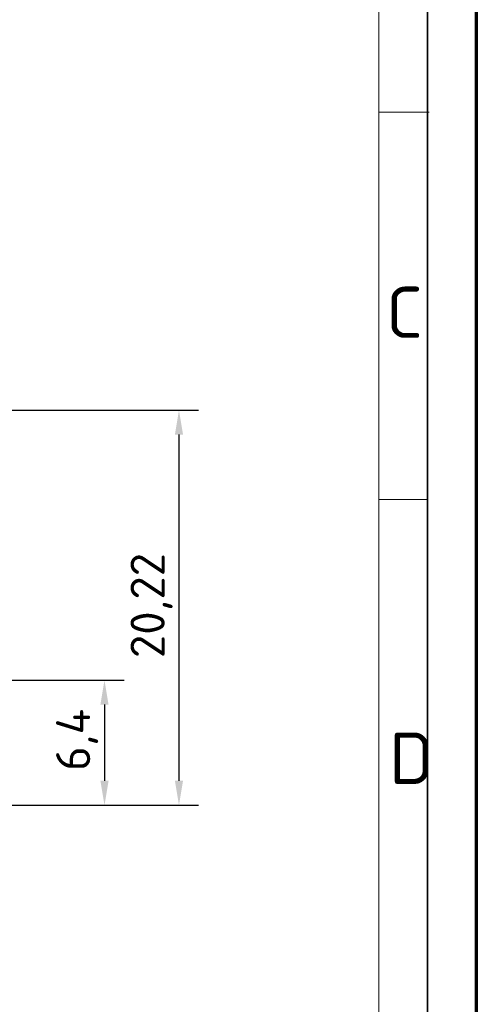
# Model space of a CAD drawing. Header units: millimetres. Extents: x 0 to 210, y 0 to 149.
# Tile 15 of 32: x 187 to 210, y 48 to 99. Entities that reach past the tile are written whole.
import ezdxf

# ---------------------------------------------------------------- set-up
doc = ezdxf.new("R2010")
doc.units = ezdxf.units.MM
doc.header["$LTSCALE"] = 0.5
doc.layers.add('Bemaßung (ISO)', color=7, linetype='Continuous', lineweight=25)
doc.layers.add('Rahmen (ISO)', color=7, linetype='Continuous', lineweight=70)
doc.styles.add('Bezeichnungstext (ISO)', font='isocpeur.ttf')
doc.styles.add('Notiztext (ISO)', font='isocpeur.ttf')
doc.dimstyles.new('Standard (ISO)', dxfattribs={"dimscale": 0.5, "dimtxt": 3.5, "dimasz": 2.5, "dimexe": 2, "dimexo": 0, "dimgap": 0.762, "dimtad": 1, "dimtoh": 1, "dimrnd": 1e-08, "dimtxsty": 'Notiztext (ISO)', "dimcen": 0.09, "dimdle": 10, "dimclrd": 256, "dimclre": 256, "dimclrt": 256, "dimazin": 2, "dimtfac": 0.514286, "dimtdec": 3, "dimtmove": 0, "dimatfit": 3, "dimfxl": 1, "dimtolj": 1, "dimlwd": -1, "dimlwe": -1, "dimarcsym": 0})

# ---------------------------------------------------------------- blocks, each defined once
blk = doc.blocks.new('Ränder Basler-A3')
at = {"layer": 'Rahmen (ISO)'}
blk.add_line((419.84, 297), (419.84, 0), dxfattribs=at)
at = {"layer": 'Rahmen (ISO)', "color": 7, "linetype": 'Continuous', "lineweight": 35}
blk.add_line((414.84, 292), (414.84, 5), dxfattribs=at)
at = {"layer": 'Rahmen (ISO)', "color": 7, "linetype": 'Continuous', "lineweight": 18}
for p, q in [((409.84, 287), (409.84, 5)), ((415, 188.16), (409.84, 188.16)), ((414.84, 148.5), (409.84, 148.5))]:
    blk.add_line(p, q, dxfattribs=at)
at = {"layer": 'Rahmen (ISO)', "char_height": 5.25, "attachment_point": 4, "style": 'Bezeichnungstext (ISO)'}
for s, insert in [('\\fISOCPEUR|b0|i0;C', (410.59, 167.67)), ('\\fISOCPEUR|b0|i0;D', (410.92, 122.02))]:
    blk.add_mtext(s, dxfattribs=dict(at, insert=insert))
blk = doc.blocks.new('*D19')
at = {"layer": 'Bemaßung (ISO)', "transparency": 16777216}
for p, q in [((182.742, 65.006), (191.879, 65.006)), ((190.879, 63.756), (190.879, 59.856)), ((183.692, 58.606), (191.879, 58.606))]:
    blk.add_line(p, q, dxfattribs=at)
for points in [[(190.67, 63.756), (191.087, 63.756), (190.879, 65.006)], [(190.67, 59.856), (191.087, 59.856), (190.879, 58.606)]]:
    blk.add_solid(points, dxfattribs=at)
at = {"layer": 'Defpoints', "color": 0, "transparency": 16777216}
for p in [(182.742, 65.006), (183.692, 58.606), (190.879, 58.606)]:
    blk.add_point(p, dxfattribs=at)
at = {"layer": 'Bemaßung (ISO)', "transparency": 16777216, "insert": (188.398, 60.362), "char_height": 1.75, "attachment_point": 1, "rotation": 90, "style": 'Notiztext (ISO)'}
blk.add_mtext('\\A1;6,4', dxfattribs=at)
blk = doc.blocks.new('*D22')
at = {"layer": 'Bemaßung (ISO)', "transparency": 16777216}
for p, q in [((162.692, 78.826), (195.692, 78.826)), ((194.692, 77.576), (194.692, 59.856)), ((183.692, 58.606), (195.692, 58.606))]:
    blk.add_line(p, q, dxfattribs=at)
for points in [[(194.484, 77.576), (194.901, 77.576), (194.692, 78.826)], [(194.484, 59.856), (194.901, 59.856), (194.692, 58.606)]]:
    blk.add_solid(points, dxfattribs=at)
at = {"layer": 'Defpoints', "color": 0, "transparency": 16777216}
for p in [(162.692, 78.826), (183.692, 58.606), (194.692, 58.606)]:
    blk.add_point(p, dxfattribs=at)
at = {"layer": 'Bemaßung (ISO)', "transparency": 16777216, "insert": (192.211, 66.135), "char_height": 1.75, "attachment_point": 1, "rotation": 90, "style": 'Notiztext (ISO)'}
blk.add_mtext('\\A1;20,22', dxfattribs=at)

msp = doc.modelspace()

# ---------------------------------------------------------------- block references
at = {"xscale": 0.5, "yscale": 0.5, "zscale": 0.5}
msp.add_blockref('Ränder Basler-A3', (0, 0), dxfattribs=at)

# ---------------------------------------------------------------- dimensions: what is measured, and where the dimension line sits
at = {"layer": 'Bemaßung (ISO)'}
for base, p1, picture, middle in [((194.6924, 58.606), (162.6924, 78.826), '*D22', (194.6924, 68.716)), ((190.8785, 58.606), (182.7425, 65.006), '*D19', (190.8785, 61.806))]:
    dim = msp.add_linear_dim(base=base, p1=p1, p2=(183.6924, 58.606), angle=90, dimstyle='Standard (ISO)', override={"dimgap": 0.762, "dimtoh": 0, "dimdec": 2, "dimtol": 0, "dimlim": 0, "dimtp": 0, "dimtm": 0, "dimtdec": 3, "dimtofl": 0, "dimatfit": 1}, dxfattribs=at)
    dim.commit()
    dim.dimension.update_dxf_attribs({"geometry": picture, "text_midpoint": middle, "dimtype": 160})

doc.saveas('drawing.dxf')
